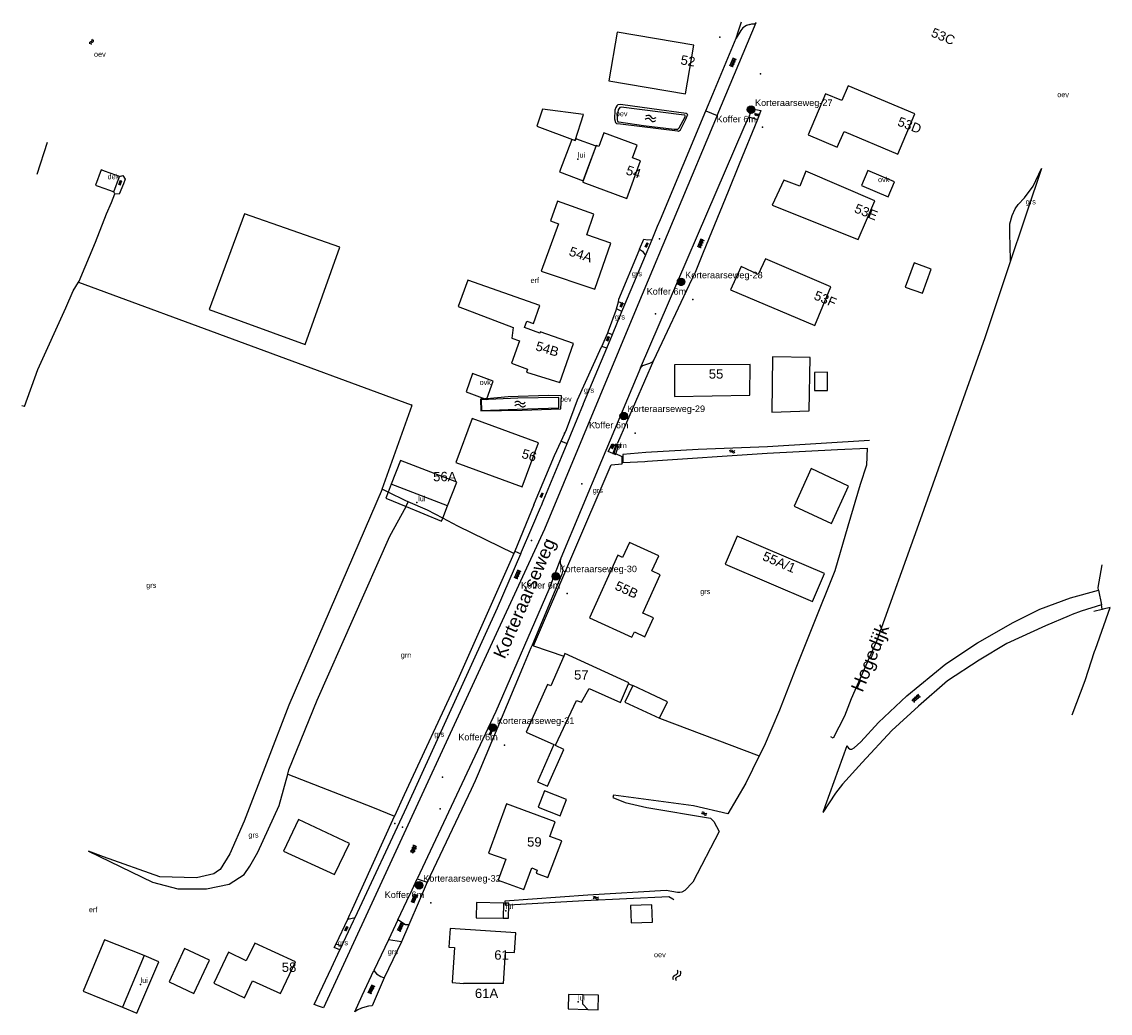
# Model space of a CAD drawing. Header units: metres. Extents: x 1500 to 3874, y -180 to 515.
# Tile 7 of 7: x 3665 to 3874, y 21 to 211. Entities that reach past the tile are written whole.
import ezdxf
from ezdxf.enums import TextEntityAlignment as Align

# ---------------------------------------------------------------- set-up
doc = ezdxf.new("R2010")
doc.units = ezdxf.units.M
for name, color, linetype in [('Berm_grn', 94, 'Continuous'), ('Hek', 6, 'Continuous'), ('inventarisatie', 6, 'Continuous'), ('Koffer 6 meter', 6, 'Continuous'), ('L1', 8, 'Continuous'), ('Label_Nummeraanduidingreeks', 7, 'Continuous'), ('Label_Openbareruimte', 7, 'Continuous'), ('Label_vlakobject', 7, 'Continuous'), ('Luifel', 20, 'Continuous'), ('Overbruggingsdeel', 6, 'Continuous'), ('Overig_bouwwerk', 20, 'Continuous'), ('Pand_hoofdgebouw', 1, 'Continuous'), ('Pand_tussenmuur', 1, 'Continuous'), ('Put', 10, 'Continuous'), ('Terrein_begroeid', 94, 'Continuous'), ('Terrein_ovh', 7, 'Continuous'), ('Terrein_zand', 32, 'Continuous'), ('Water', 5, 'Continuous'), ('Water_ondersteunend', 134, 'Continuous'), ('Wegdeel_gvh', 7, 'Continuous'), ('Wegdeel_ovh', 7, 'Continuous')]:
    doc.layers.add(name, color=color, linetype=linetype)
doc.styles.get("Standard").update_dxf_attribs({"font": 'arial.ttf'})

# ---------------------------------------------------------------- blocks, each defined once
blk = doc.blocks.new('OV4', base_point=(187044.501, 366869.112363))
at = {"layer": 'L1'}
for points in [[(187044.501, 366869.174863), (187044.9385, 366869.174863)], [(187044.501, 366869.112363), (187044.9385, 366869.112363)], [(187044.53225, 366869.174863), (187044.53225, 366869.112363)], [(187044.59475, 366869.206113), (187044.59475, 366869.174863)], [(187044.59475, 366869.112363), (187044.59475, 366869.049863)], [(187044.65725, 366869.174863), (187044.65725, 366869.112363)], [(187044.71975, 366869.206113), (187044.71975, 366869.174863)], [(187044.71975, 366869.112363), (187044.71975, 366869.049863)], [(187044.78225, 366869.174863), (187044.78225, 366869.112363)], [(187044.84475, 366869.206113), (187044.84475, 366869.174863)], [(187044.84475, 366869.112363), (187044.84475, 366869.049863)], [(187044.90725, 366869.174863), (187044.90725, 366869.112363)], [(187044.501, 366869.049863), (187044.9385, 366869.049863)], [(187044.53225, 366869.049863), (187044.53225, 366869.018613)], [(187044.65725, 366869.049863), (187044.65725, 366869.018613)], [(187044.78225, 366869.049863), (187044.78225, 366869.018613)], [(187044.90725, 366869.049863), (187044.90725, 366869.018613)]]:
    blk.add_lwpolyline(points, dxfattribs=at)
blk = doc.blocks.new('GV4', base_point=(187044.501, 366869.112363))
at = {"layer": 'L1'}
for points in [[(187044.501, 366869.143613), (187044.59475, 366869.206113)], [(187044.501, 366869.049863), (187044.751, 366869.206113)], [(187044.501, 366869.206113), (187044.8135, 366869.018613)], [(187044.501, 366869.112363), (187044.65725, 366869.018613)], [(187044.5635, 366869.018613), (187044.876, 366869.206113)], [(187044.626, 366869.206113), (187044.876, 366869.049863)], [(187044.71975, 366869.018613), (187044.876, 366869.112363)], [(187044.78225, 366869.206113), (187044.876, 366869.143613)]]:
    blk.add_lwpolyline(points, dxfattribs=at)
blk = doc.blocks.new('WATERSYMBOOL', base_point=(187044.501, 366869.112363))
at = {"layer": 'L1'}
for points in [[(187044.001, 366869.262363), (187044.0635, 366869.324863), (187044.1885, 366869.387363), (187044.3135, 366869.387363), (187044.4385, 366869.324863), (187044.501, 366869.262363), (187044.5635, 366869.199863), (187044.6885, 366869.137363), (187044.8135, 366869.137363), (187044.9385, 366869.199863), (187045.001, 366869.262363)], [(187044.001, 366868.962363), (187044.0635, 366869.024863), (187044.1885, 366869.087363), (187044.3135, 366869.087363), (187044.4385, 366869.024863), (187044.501, 366868.962363), (187044.5635, 366868.899863), (187044.6885, 366868.837363), (187044.8135, 366868.837363), (187044.9385, 366868.899863), (187045.001, 366868.962363)]]:
    blk.add_lwpolyline(points, dxfattribs=at)
blk = doc.blocks.new('Koffer 6m')
at = {"layer": 'Koffer 6 meter'}
blk.add_hatch(color=256, dxfattribs=at).paths.add_polyline_path([(0.75, 0.02, 1), (-0.75, 0.02, 1)])
at = {"layer": 'Put'}
blk.add_point((2.24, -3.3), dxfattribs=at)
at = {"layer": 'Koffer 6 meter', "insert": (-6.6, -1.12), "char_height": 1.25, "width": 9.3087, "attachment_point": 1}
blk.add_mtext('Koffer 6m', dxfattribs=at)
at = {"layer": 'Koffer 6 meter'}
blk.add_attdef('NAME', (0.78, 0.76), '', height=1.25, dxfattribs=at)

msp = doc.modelspace()

# ---------------------------------------------------------------- linework, layer by layer
for centre in [(3805.18, 193.83), (3791.78, 160.83), (3780.78, 135.13), (3767.78, 104.43), (3755.68, 75.43), (3741.58, 45.23)]:
    msp.add_circle(centre, 0.72)
at = {"layer": 'Berm_grn'}
for p, q in [((3786.47, 145.75), (3779.57, 129.92)), ((3763.49, 91.12), (3763.23, 91.23)), ((3820.92, 73.39), (3820.48, 73.64)), ((3738.22, 34.38), (3734.89, 27.49))]:
    msp.add_line(p, q, dxfattribs=at)
for points in [[(3802.35, 207.5), (3802.86, 209.11), (3803.35, 210.66)], [(3854.89, 164.85), (3854.84, 167.77), (3854.76, 169.97), (3854.79, 171.92), (3855.19, 173.56), (3855.75, 174.8), (3856.34, 175.68), (3857.55, 176.9), (3859.23, 179.17), (3860.84, 182.54)], [(3779.76, 157.02), (3779.88, 157.5), (3783.73, 166.84), (3783.83, 167.09)], [(3777.74, 151.07), (3777.9, 151.43), (3779.35, 155.42), (3779.41, 155.65)], [(3771.95, 138.21), (3776.53, 148.36), (3776.58, 148.47)], [(3778.93, 127.87), (3779.2, 127.77), (3779.25, 127.9)], [(3727.9, 38.75), (3728.31, 39.62), (3728.48, 39.99)], [(3726.39, 32.83), (3725.32, 33.29), (3725.67, 34.03)]]:
    msp.add_lwpolyline(points, dxfattribs=at)
at = {"layer": 'Hek'}
for p, q in [((3779.45, 129.51), (3779.57, 129.92)), ((3779.25, 127.9), (3778.98, 128.03)), ((3780.49, 127.32), (3779.25, 127.9)), ((3763.55, 118.14), (3759.9, 109.21)), ((3759.9, 109.21), (3759.72, 108.79)), ((3728.48, 39.99), (3736.85, 58.44))]:
    msp.add_line(p, q, dxfattribs=at)
for points in [[(3768.8, 130.34), (3769.82, 132.53), (3771.95, 138.21)], [(3763.55, 118.14), (3763.67, 118.41), (3767.51, 127.59), (3768.8, 130.34)], [(3763.49, 91.12), (3778.37, 125.8), (3780.47, 125.98), (3780.49, 127.32)], [(3759.72, 108.79), (3748.98, 84.63), (3738.71, 62.54), (3736.85, 58.44)]]:
    msp.add_lwpolyline(points, dxfattribs=at)
at = {"layer": 'Luifel'}
for points in [[(3773.75, 182.13), (3775.48, 186.82), (3771.61, 188.25), (3771.49, 187.88), (3770.83, 188.12), (3768.5, 181.9), (3773.03, 180.2), (3773.75, 182.13)], [(3736.26, 122.05), (3735.68, 120.55), (3735.23, 119.38), (3739.08, 117.78), (3745.9, 114.95), (3746.14, 115.56), (3747.04, 117.9)], [(3757.67, 38.91), (3758.72, 38.9), (3758.76, 41.46), (3758.77, 41.78), (3758.05, 41.8), (3757.73, 41.8)], [(3684.75, 21.89), (3687.53, 20.71), (3691.7, 30.57), (3688.92, 31.75)], [(3773, 24.25), (3770.22, 24.33), (3770.14, 21.53), (3773.92, 21.42)]]:
    msp.add_lwpolyline(points, dxfattribs=at)
for p in [(3771.99, 184.35), (3741.13, 118.55), (3758.22, 40.35), (3688.22, 26.23), (3772.03, 22.87)]:
    msp.add_point(p, dxfattribs=at)
at = {"layer": 'Overbruggingsdeel'}
msp.add_line((3683.11, 178.07), (3684.18, 181.02), dxfattribs=at)
for points in [[(3680.89, 182.21), (3680.68, 182.28), (3679.61, 179.34), (3679.74, 179.3)], [(3684.18, 181.02), (3683.51, 181.26), (3681.31, 182.05), (3680.89, 182.21)], [(3679.74, 179.3), (3680.1, 179.17), (3682.28, 178.38), (3683.11, 178.07)]]:
    msp.add_lwpolyline(points, dxfattribs=at)
at = {"layer": 'Overig_bouwwerk'}
for p, q in [((3779.27, 129.57), (3778.71, 127.96)), ((3778.98, 128.03), (3779.45, 129.51)), ((3779.45, 129.51), (3779.27, 129.57)), ((3778.71, 127.96), (3778.93, 127.87)), ((3778.93, 127.87), (3778.98, 128.03))]:
    msp.add_line(p, q, dxfattribs=at)
for points in [[(3826.34, 179.31), (3831.48, 177.12), (3832.68, 179.96), (3827.54, 182.14), (3826.34, 179.31)], [(3754.19, 138.42), (3754.52, 138.3), (3754.58, 138.45), (3755.8, 141.8), (3751.84, 143.24), (3750.57, 139.74), (3754.19, 138.42)]]:
    msp.add_lwpolyline(points, dxfattribs=at)
at = {"layer": 'Pand_hoofdgebouw'}
for p, q in [((3747.04, 117.9), (3736.26, 122.05)), ((3757.73, 41.8), (3757.67, 38.91)), ((3688.92, 31.75), (3684.75, 21.89))]:
    msp.add_line(p, q, dxfattribs=at)
for points in [[(3792.61, 196.84), (3794.23, 206.15), (3779.53, 208.69), (3777.94, 199.37), (3792.61, 196.84)], [(3819.46, 196.87), (3816.12, 188.98), (3821.7, 186.61), (3822.99, 189.65), (3833.3, 185.28), (3836.57, 193), (3823.8, 198.41), (3822.6, 195.56), (3819.46, 196.87)], [(3771.49, 187.88), (3773.11, 192.88), (3765.21, 193.94), (3764.12, 190.64), (3771.49, 187.88)], [(3773.75, 182.13), (3773.03, 180.2), (3772.93, 179.94), (3781.37, 176.81), (3784.03, 184), (3782.48, 184.58), (3783.38, 187.01), (3776.98, 189.38), (3776.01, 186.77), (3775.53, 186.95), (3773.75, 182.13)], [(3814.52, 179.14), (3811.45, 180.28), (3809.24, 175.49), (3825.73, 168.95), (3828.87, 176.33), (3815.67, 182.04), (3814.52, 179.14)], [(3773.7, 169.85), (3775.05, 173.78), (3768.09, 176.29), (3766.75, 172.53), (3768.3, 171.97), (3764.96, 162.9), (3775.27, 159.42), (3778.32, 168.26), (3773.7, 169.85)], [(3803.28, 163.75), (3801.24, 159.33), (3817.41, 152.49), (3820.46, 159.88), (3807.96, 165.25), (3806.52, 162.26), (3803.28, 163.75)], [(3834.73, 159.83), (3838, 158.63), (3839.69, 163.25), (3836.42, 164.45), (3834.73, 159.83)], [(3761.76, 152.09), (3762.2, 153.31), (3763.49, 152.86), (3764.7, 156.27), (3750.95, 161.16), (3749.08, 156.08), (3759.6, 152.11), (3759.36, 150.06), (3760.81, 149.55), (3759.27, 145.23), (3762.35, 144.13), (3762.13, 143.52), (3768.53, 141.55), (3771.18, 148.99), (3764.81, 151.25), (3764.73, 151.03), (3761.76, 152.09)], [(3809.17, 135.85), (3816.33, 136.12), (3816.52, 146.34), (3809.3, 146.49), (3809.17, 135.85)], [(3804.94, 139.13), (3805.03, 145.01), (3790.49, 144.94), (3790.51, 138.84), (3804.94, 139.13)], [(3819.85, 140.04), (3819.82, 143.5), (3817.33, 143.48), (3817.36, 140.01), (3819.85, 140.04)], [(3764.46, 129.96), (3751.77, 134.67), (3748.65, 126.24), (3761.34, 121.53), (3764.46, 129.96)], [(3747.04, 117.9), (3748.8, 122.47), (3738.02, 126.62), (3736.26, 122.05)], [(3816.72, 125.05), (3813.44, 117.86), (3820.6, 114.53), (3823.88, 121.71), (3816.72, 125.05)], [(3782.37, 92.74), (3782.83, 93.76), (3784.84, 92.85), (3786.47, 96.48), (3784.47, 97.38), (3787.8, 104.72), (3786.19, 105.46), (3787.5, 108.32), (3781.88, 110.9), (3780.57, 108.05), (3779.69, 108.45), (3774.25, 96.49), (3782.37, 92.74)], [(3819.27, 104.96), (3808.04, 109.74), (3802.53, 112.09), (3800.23, 106.72), (3816.97, 99.59), (3819.27, 104.96)], [(3769.31, 89.14), (3766.81, 83.43), (3766.16, 83.72), (3762.11, 74.55), (3767.42, 72.21), (3764.26, 65.07), (3766.19, 64.21), (3769.31, 71.26), (3767.7, 72), (3767.74, 72.08), (3771.77, 80.65), (3772.72, 80.31), (3774.18, 82.9), (3780.14, 80.27), (3781.7, 83.84)], [(3781.7, 83.84), (3781.78, 84.01), (3769.53, 89.65), (3769.31, 89.14)], [(3782.51, 83.49), (3781.02, 80.32), (3784.31, 78.78), (3787.66, 77.21)], [(3787.66, 77.21), (3789.15, 80.38), (3785.76, 81.97), (3782.51, 83.49)], [(3769.84, 61.65), (3765.63, 63.31), (3764.41, 60.19), (3768.61, 58.53), (3769.84, 61.65)], [(3756.71, 46.23), (3761.64, 44.42), (3763.16, 48.55), (3764.21, 48.12), (3764.01, 47.54), (3766.27, 46.7), (3768.9, 53.73), (3766.61, 54.57), (3767.66, 57.4), (3758.36, 60.82), (3754.9, 51.4), (3758.17, 50.2), (3756.71, 46.23)], [(3725.38, 47.32), (3728.22, 53.26), (3718.45, 57.81), (3715.58, 51.78), (3725.38, 47.32)], [(3757.73, 41.8), (3752.59, 41.9), (3752.53, 39.01), (3757.67, 38.91)], [(3782.21, 38.04), (3786.29, 38.16), (3786.2, 41.5), (3782.11, 41.38), (3782.21, 38.04)], [(3757.74, 26.43), (3758.15, 32.44), (3759.87, 32.32), (3760.13, 36.1), (3747.51, 36.96), (3747.27, 33.4), (3748.36, 33.33), (3747.9, 26.59), (3750.12, 26.43)], [(3688.92, 31.75), (3681.3, 34.78), (3677.2, 24.92), (3684.75, 21.89)], [(3708.46, 30.76), (3705.06, 32.39), (3702.23, 26.47), (3708.14, 23.64), (3709.64, 26.93), (3715, 24.49), (3717.88, 30.57), (3710.11, 34.15), (3708.46, 30.76)], [(3701.41, 30.91), (3696.64, 33.11), (3693.69, 26.72), (3698.45, 24.52), (3701.41, 30.91)], [(3773.92, 21.42), (3772.95, 22.45), (3773, 24.25)], [(3773.92, 21.42), (3775.9, 21.36), (3775.98, 24.16), (3773, 24.25)]]:
    msp.add_lwpolyline(points, dxfattribs=at)
at = {"layer": 'Pand_tussenmuur'}
msp.add_line((3757.74, 26.43), (3750.12, 26.43), dxfattribs=at)
at = {"layer": 'Put'}
for p in [(3799.21, 207.71), (3806.98, 200.65), (3787.66, 169.09), (3786.9, 154.68), (3775.38, 133.79), (3769.43, 131.85), (3772.74, 122.12), (3763.13, 111.27), (3758.61, 89.41), (3746.06, 65.93), (3745.65, 59.84), (3736.94, 57.03), (3738.39, 56.36)]:
    msp.add_point(p, dxfattribs=at)
at = {"layer": 'Terrein_begroeid'}
for p, q in [((3670.3, 187.53), (3668.36, 181.39)), ((3676.34, 160.79), (3740.05, 137.3)), ((3780.6, 127.32), (3780.49, 127.32)), ((3763.49, 91.12), (3769.31, 89.14)), ((3781.7, 83.84), (3782.51, 83.49)), ((3787.66, 77.21), (3806.76, 70.02))]:
    msp.add_line(p, q, dxfattribs=at)
for points in [[(3734.54, 121.12), (3740.25, 137.23), (3740.05, 137.3)], [(3779.25, 127.9), (3779.78, 129.41), (3779.45, 129.51)], [(3734.54, 121.12), (3716.65, 79.72), (3708.08, 57.48), (3705.34, 51.25), (3703.45, 48.23), (3703.16, 48.04), (3702.25, 47.44), (3698.97, 46.65), (3691.94, 46.87), (3681.15, 50.66), (3678.26, 51.77)], [(3739.52, 118.69), (3739.02, 118.9), (3735.68, 120.55), (3734.54, 121.12)], [(3716.41, 66.51), (3716.64, 67.37), (3722.08, 80.69), (3735.97, 112.09), (3739.08, 117.78), (3739.11, 117.84), (3739.52, 118.69)], [(3759.72, 108.79), (3749.01, 114.05), (3746.14, 115.56), (3743.18, 117.12), (3739.52, 118.69)], [(3871.77, 101.76), (3871.67, 102.29), (3872.48, 106.63)], [(3872.45, 98.07), (3872.38, 98.61), (3872.32, 98.93)], [(3678.26, 51.77), (3690.48, 45.82), (3695.38, 44.52), (3700.87, 44.52), (3705.2, 45.45), (3708.06, 47.3), (3709.13, 48.9), (3710.69, 51.59), (3714.8, 60.48), (3716.41, 66.51)], [(3716.41, 66.51), (3732.68, 60.21), (3736.85, 58.44)]]:
    msp.add_lwpolyline(points, dxfattribs=at)
at = {"layer": 'Terrein_ovh'}
msp.add_line((3683.32, 177.67), (3683.11, 178.07), dxfattribs=at)
for points in [[(3684.83, 181.23), (3685.29, 180.53), (3684.96, 179.62), (3684.13, 177.64), (3683.32, 177.67)], [(3684.18, 181.02), (3684.81, 181.2), (3684.83, 181.23)]]:
    msp.add_lwpolyline(points, dxfattribs=at)
at = {"layer": 'Terrein_zand'}
msp.add_lwpolyline([(3719.75, 148.83), (3726.41, 167.5), (3708.16, 173.87), (3701.36, 155.53), (3719.75, 148.83)], dxfattribs=at)
at = {"layer": 'Water'}
for p, q in [((3872.45, 98.07), (3870.84, 97.69)), ((3872.67, 98.12), (3872.45, 98.07))]:
    msp.add_line(p, q, dxfattribs=at)
for points in [[(3779.58, 191.61), (3779.68, 191.46), (3779.87, 191.49), (3784.59, 190.77), (3790.44, 190.06), (3791.14, 190.1), (3791.41, 190.35), (3792.53, 192.45), (3792.57, 192.64), (3792.47, 192.79), (3791.88, 192.81), (3780.32, 194.29), (3780.06, 194.23), (3779.71, 193.8), (3779.5, 192.39), (3779.55, 191.84), (3779.58, 191.61)], [(3760.35, 136.44), (3768.36, 136.72), (3768.37, 138.66), (3760.48, 138.55), (3753.5, 138.22), (3753.53, 136.21), (3760.35, 136.44)], [(3827.85, 130.45), (3808.33, 129.25), (3795.08, 128.74), (3785.04, 128.13), (3780.6, 127.76), (3780.6, 127.32)], [(3780.6, 127.32), (3780.6, 126.25), (3784.84, 126.43), (3785.34, 126.45), (3808.27, 128), (3821.72, 128.73), (3827.4, 128.96)], [(3827.4, 128.96), (3827.29, 125.71), (3826.06, 122), (3823.74, 114.01), (3821.23, 105.44), (3816.95, 94.78), (3813.79, 86.79), (3810.6, 78.8), (3807.67, 71.89), (3806.76, 70.02)], [(3806.76, 70.02), (3804.19, 64.76), (3800.71, 58.91)], [(3800.71, 58.91), (3794.17, 60.44), (3782.65, 62), (3778.81, 62.46), (3778.71, 62.05), (3781.06, 61.09), (3785.22, 60.1), (3797.4, 58.09), (3798.07, 57.46), (3799.05, 55.51)], [(3799.05, 55.51), (3794.01, 45.84), (3792.5, 44.2)], [(3792.5, 44.2), (3791.91, 43.93), (3791.55, 43.83), (3791.1, 43.84), (3788.92, 44.24), (3773.91, 43.36), (3758.03, 42.17), (3758.05, 41.8), (3758.07, 41.42), (3758.76, 41.46), (3773.22, 42.3), (3789.4, 43.1), (3790.21, 42.66), (3790.4, 42.46)]]:
    msp.add_lwpolyline(points, dxfattribs=at)
at = {"layer": 'Water_ondersteunend'}
msp.add_line((3665.98, 136.93), (3665.46, 137.1), dxfattribs=at)
for points in [[(3779.24, 191.37), (3779.41, 191.18), (3780.18, 191.08), (3791.09, 189.74), (3791.27, 189.7), (3791.3, 189.69), (3791.68, 189.97), (3792.69, 192.01), (3793.03, 192.75), (3793.05, 192.8), (3792.95, 192.95), (3792.77, 193.06), (3786.19, 193.95), (3780.16, 194.81), (3779.68, 194.75), (3779.46, 194.55), (3779.26, 194.23), (3779.09, 193.72), (3779.01, 192.08), (3779.24, 191.37)], [(3676.34, 160.79), (3676.44, 160.96), (3679.56, 168.44), (3681.72, 173.84), (3682.65, 176.03), (3683.32, 177.67)], [(3665.98, 136.93), (3668.57, 144.06), (3673.89, 155.83), (3675.33, 159.09), (3676.34, 160.79)], [(3766.38, 139.07), (3758.67, 138.8), (3754.58, 138.45), (3754.19, 138.42), (3753.34, 138.34), (3753.39, 136.11), (3761.36, 136.24), (3768.71, 136.51), (3768.87, 138.97), (3766.38, 139.07)], [(3866.71, 77.89), (3869.19, 84.45), (3870.95, 90), (3871.16, 90.48), (3873.99, 98.43), (3872.67, 98.12)]]:
    msp.add_lwpolyline(points, dxfattribs=at)
at = {"layer": 'Wegdeel_gvh'}
for p, q in [((3798.69, 192.68), (3806.19, 210.54)), ((3805.4, 193.99), (3804.74, 192.46)), ((3805.4, 193.99), (3807.03, 193.63)), ((3803.87, 190.44), (3804.74, 192.46)), ((3804.74, 192.46), (3806.42, 191.96)), ((3807.03, 193.63), (3806.42, 191.96)), ((3784, 144.37), (3803.87, 190.44)), ((3737.52, 38.61), (3735.72, 34.78)), ((3735.72, 34.78), (3732.94, 28.87))]:
    msp.add_line(p, q, dxfattribs=at)
for points in [[(3798.69, 192.68), (3783.48, 156.43), (3765.61, 113.43), (3723.24, 21.72)], [(3860.84, 182.54), (3858.03, 174.19), (3857.37, 172.24), (3854.89, 164.85)], [(3854.89, 164.85), (3849.94, 150.12), (3837.24, 114.34), (3829.29, 92.13), (3824.39, 80.93), (3823.06, 77.64), (3820.92, 73.39)], [(3784, 144.37), (3776.51, 126.56), (3768.74, 107.92)], [(3768.74, 107.92), (3766.42, 101.86), (3756.3, 78.53), (3741.21, 46.45)], [(3823.56, 71.91), (3819.39, 60.44), (3818.93, 59.18)], [(3737.52, 38.61), (3739.24, 42.26), (3740.23, 44.37), (3741.21, 46.45)], [(3729.25, 21), (3730.69, 24.09), (3732.94, 28.87)]]:
    msp.add_lwpolyline(points, dxfattribs=at)
at = {"layer": 'Wegdeel_ovh'}
for p, q in [((3796.54, 193.6), (3798.69, 192.68)), ((3784.95, 165.9), (3786.22, 168.93)), ((3781.02, 156.5), (3784.95, 165.9)), ((3779.41, 155.65), (3779.76, 157.02)), ((3781.02, 156.5), (3779.76, 157.02)), ((3780.45, 155.14), (3781.02, 156.5)), ((3778.62, 150.76), (3780.45, 155.14)), ((3780.45, 155.14), (3779.41, 155.65)), ((3776.58, 148.47), (3777.74, 151.07)), ((3777.52, 148.14), (3778.62, 150.76)), ((3777.74, 151.07), (3778.62, 150.76)), ((3777.52, 148.14), (3776.58, 148.47)), ((3768.8, 130.34), (3769.94, 129.89)), ((3759.9, 109.21), (3761.06, 108.74)), ((3871.77, 101.76), (3872.32, 98.93)), ((3741.21, 46.45), (3743.13, 45.85)), ((3725.67, 34.03), (3727.9, 38.75)), ((3739.62, 37.65), (3738.22, 34.38)), ((3725.67, 34.03), (3726.75, 33.59)), ((3726.39, 32.83), (3726.75, 33.59)), ((3738.22, 34.38), (3735.72, 34.78)), ((3734.89, 27.49), (3732.62, 22.12))]:
    msp.add_line(p, q, dxfattribs=at)
for points in [[(3804.92, 210.12), (3804.32, 209.96), (3803.61, 209.48), (3803.23, 208.96), (3802.35, 207.5)], [(3804.92, 210.12), (3805.33, 210.23), (3805.91, 210.25), (3806.19, 210.54)], [(3796.54, 193.6), (3797.88, 196.81), (3802.35, 207.5)], [(3786.22, 168.93), (3787.29, 171.49), (3787.83, 172.78), (3796.54, 193.6)], [(3806.42, 191.96), (3802.92, 183.39), (3800.77, 178.11), (3796.01, 166.44), (3794.45, 162.62), (3793.85, 161.35), (3786.47, 145.75)], [(3783.83, 167.09), (3784.64, 169.01), (3785.33, 168.85), (3786.22, 168.93)], [(3783.83, 167.09), (3784.36, 166.7), (3784.95, 165.9)], [(3769.94, 129.89), (3770.64, 131.58), (3773.06, 137.47), (3773.08, 137.53), (3777.52, 148.14)], [(3786.47, 145.75), (3786.22, 145.46), (3785.72, 145.19), (3784.39, 144.73), (3784, 144.37)], [(3761.06, 108.74), (3761.21, 109.09), (3763.17, 113.68), (3764.85, 117.6), (3765.02, 117.99), (3765.37, 118.81), (3768.84, 127.23), (3769.94, 129.89)], [(3778.71, 127.96), (3777.78, 128.34), (3778.55, 129.79), (3779.27, 129.57)], [(3729.31, 39.06), (3739.21, 60.26), (3756.63, 98.39), (3761.06, 108.74)], [(3768.74, 107.92), (3768.6, 107.45), (3768.59, 106.97), (3768.68, 106.71), (3768.95, 106.29), (3769.09, 105.6), (3768.94, 104.84), (3763.23, 91.23)], [(3823.56, 71.91), (3823.83, 71.52), (3824.14, 71.32), (3824.52, 71.31), (3824.94, 71.58), (3826.21, 72.68), (3829.61, 76.4), (3835.04, 81.5), (3842.51, 87.65), (3848.54, 91.66), (3855.37, 95.55), (3860.48, 98.1), (3866.36, 100.27), (3871.77, 101.76)], [(3872.32, 98.93), (3868.42, 97.72), (3866.73, 97.11), (3866.1, 96.82), (3861.57, 94.96), (3854.21, 91.56), (3848.86, 88.33), (3842.83, 84.38), (3837.24, 79.54), (3832.13, 74.85), (3826.5, 68.74), (3822.72, 64.62), (3821.36, 62.87), (3818.93, 59.18)], [(3763.23, 91.23), (3763, 90.69), (3761.4, 86.87), (3752.89, 66.6), (3752.32, 65.24), (3751.53, 63.59), (3743.13, 45.85)], [(3743.13, 45.85), (3741.59, 42.26), (3739.62, 37.65)], [(3726.75, 33.59), (3727.1, 34.34), (3729, 38.41), (3729.31, 39.06)], [(3729.31, 39.06), (3729.06, 38.93), (3728.79, 38.83), (3728.52, 38.77), (3728.21, 38.74), (3727.9, 38.75)], [(3739.62, 37.65), (3738.97, 37.67), (3737.52, 38.61)], [(3721.51, 22.38), (3724.22, 28.19), (3724.79, 29.41), (3726.39, 32.83)], [(3732.94, 28.87), (3733.45, 28.28), (3734.23, 27.72), (3734.89, 27.49)], [(3723.24, 21.72), (3722.28, 22.09), (3721.51, 22.38)], [(3732.62, 22.12), (3731.91, 22.04), (3731.21, 21.88), (3730.52, 21.66), (3729.87, 21.36), (3729.25, 21)]]:
    msp.add_lwpolyline(points, dxfattribs=at)

# ---------------------------------------------------------------- block references
at = {"layer": 'inventarisatie'}
for p, values in [((3805.16, 193.76), {'NAME': 'Korteraarseweg-27'}), ((3791.78, 160.75), {'NAME': 'Korteraarseweg-28'}), ((3780.74, 135.13), {'NAME': 'Korteraarseweg-29'}), ((3767.69, 104.45), {'NAME': 'Korteraarseweg-30'}), ((3755.69, 75.36), {'NAME': 'Korteraarseweg-31'}), ((3741.59, 45.16), {'NAME': 'Korteraarseweg-32'})]:
    msp.add_blockref('Koffer 6m', p, dxfattribs=at).add_auto_attribs(values)
at = {"layer": 'Terrein_ovh', "xscale": 2, "yscale": 2, "rotation": 70.09357784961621}
msp.add_blockref('OV4', (3684.2, 179.42), dxfattribs=at)
at = {"layer": 'Water'}
for p, rotation in [((3678.86, 206.82), 67.57205807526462), ((3801.59, 128.35), 2.205256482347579), ((3796.19, 58.98), 350.626173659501), ((3775.45, 42.83), 2.829216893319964)]:
    msp.add_blockref('WATERSYMBOOL', p, dxfattribs=dict(at, rotation=rotation))
at = {"layer": 'Water', "yscale": 2}
for p, xscale, rotation in [((3785.95, 192.17), 1.999999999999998, 352.7298711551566), ((3760.94, 137.43), 2, 1.945848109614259), ((3790.99, 27.94), 2, 67.40362006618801)]:
    msp.add_blockref('WATERSYMBOOL', p, dxfattribs=dict(at, xscale=xscale, rotation=rotation))
at = {"layer": 'Wegdeel_gvh'}
for p, xscale, yscale, rotation in [((3805.88, 192.98), 2, 2, 343.3792430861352), ((3740.25, 51.47), 4, 4, 65.20616242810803)]:
    msp.add_blockref('GV4', p, dxfattribs=dict(at, xscale=xscale, yscale=yscale, rotation=rotation))
at = {"layer": 'Wegdeel_ovh'}
for p, xscale, yscale, rotation in [((3801.37, 202.09), 4, 4, 67.30711728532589), ((3795.21, 167.42), 4, 4, 67.80777279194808), ((3785.03, 167.5), 2, 2, 67.2983069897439), ((3780.22, 156.05), 2, 2, 67.27221094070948), ((3777.6, 149.54), 2, 2, 67.28558764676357), ((3778.52, 128.89), 1.999999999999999, 2, 62.07548418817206), ((3764.92, 119.58), 2, 2, 67.27471759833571), ((3760.1, 104.01), 4, 4, 66.82213031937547), ((3836.13, 80.47), 4, 4, 42.59971567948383), ((3755.15, 74.04), 2, 2, 67.22211298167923), ((3740.33, 41.93), 4, 4, 66.85100319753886), ((3737.67, 36.49), 4, 4, 64.791668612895), ((3727.49, 36.53), 2, 2, 64.95153266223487), ((3732.07, 24.53), 4, 4, 64.8017602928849)]:
    msp.add_blockref('OV4', p, dxfattribs=dict(at, xscale=xscale, yscale=yscale, rotation=rotation))

# ---------------------------------------------------------------- texts
at = {"layer": 'Label_Nummeraanduidingreeks'}
for s, rotation, p in [('53C', 337.3, (3839.3, 207.41)), ('52', 350.3, (3791.48, 201.99)), ('53D', 338.9, (3832.88, 190.33)), ('54', 341.3, (3780.88, 180.97)), ('53E', 338.4, (3824.62, 173.7)), ('54A', 341.3, (3769.99, 165.42)), ('53F', 337.1, (3816.85, 157.06)), ('54B', 342.9, (3763.59, 147.26)), ('56', 342.9, (3760.92, 126.64)), ('55A/1', 336.9, (3806.99, 107.1)), ('55B', 335.5, (3778.71, 101.47))]:
    msp.add_text(s, height=1.8, rotation=rotation, dxfattribs=at).set_placement(p, align=Align.BOTTOM_LEFT)
for s, p in [('55', (3797.08, 141.75)), ('56A', (3744.27, 122.09)), ('57', (3771.27, 84.09)), ('59', (3762.27, 52.09)), ('61', (3755.98, 30.43)), ('58', (3715.27, 28.09)), ('61A', (3752.27, 23.09))]:
    msp.add_text(s, height=1.8, dxfattribs=at).set_placement(p, align=Align.BOTTOM_LEFT)
at = {"layer": 'Label_Openbareruimte'}
for s, rotation, p in [('Korteraarseweg', 66.5, (3758.66, 88.13)), ('Hogedijk', 67.7, (3827.22, 81.77))]:
    msp.add_text(s, height=2.5, rotation=rotation, dxfattribs=at).set_placement(p, align=Align.BOTTOM_LEFT)
at = {"layer": 'Label_vlakobject'}
for s, p in [('oev', (3679.3, 203.64)), ('oev', (3863.84, 195.91)), ('oev', (3779.27, 192.25)), ('lui', (3771.99, 184.35)), ('dek', (3681.9, 180.18)), ('ovk', (3829.51, 179.63)), ('grs', (3857.8, 175.37)), ('grs', (3782.36, 161.6)), ('erf', (3762.93, 160.33)), ('grs', (3779.1, 153.32)), ('ovk', (3753.18, 140.77)), ('ovk', (3753.18, 140.77)), ('grs', (3773.16, 139.3)), ('oev', (3768.57, 137.59)), ('trf', (3779.08, 128.68)), ('grn', (3779.35, 128.71)), ('grs', (3774.85, 120.08)), ('lui', (3741.42, 118.5)), ('lui', (3741.42, 118.5)), ('grs', (3689.31, 101.9)), ('grs', (3795.44, 100.71)), ('grn', (3738.07, 88.53)), ('grs', (3744.48, 73.37)), ('grs', (3708.89, 54.07)), ('lui', (3758.22, 40.35)), ('erf', (3678.32, 39.77)), ('grs', (3726.03, 33.43)), ('grs', (3735.58, 31.7)), ('oev', (3786.59, 31.14)), ('lui', (3688.22, 26.23)), ('lui', (3772.03, 22.87))]:
    msp.add_text(s, height=1, dxfattribs=at).set_placement(p, align=Align.BOTTOM_LEFT)

doc.saveas('drawing.dxf')
